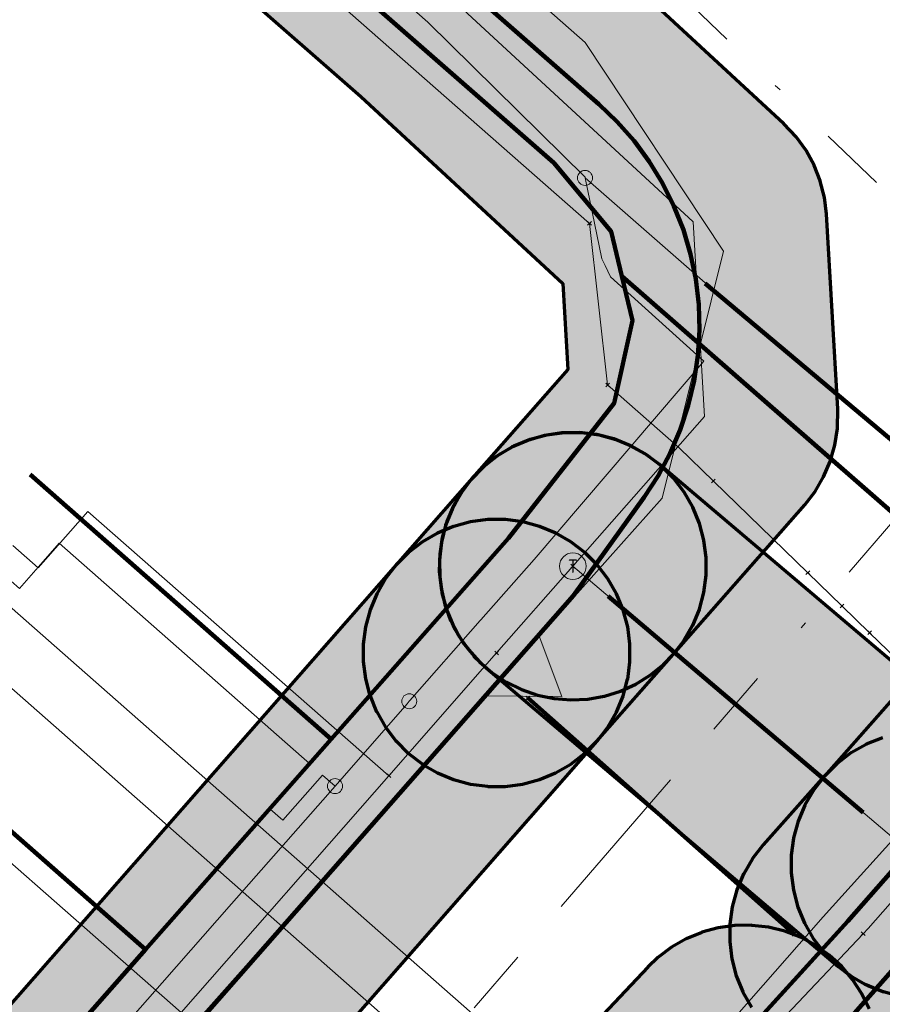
# Model space of a CAD drawing. Extents: x 73120 to 113741, y 434688 to 489241.
# Tile 16 of 256: x 99531 to 99544, y 474699 to 474714. Entities that reach past the tile are written whole.
import ezdxf
from ezdxf.enums import TextEntityAlignment as Align
from ezdxf.lldxf.tags import DXFTag

# ---------------------------------------------------------------- set-up
doc = ezdxf.new("R2010")
doc.units = 0
doc.header["$LTSCALE"] = 0.5
doc.linetypes.add('RI-OVERIG', pattern=[17, 5, -2, 2, -2, 0, -2, 2, -2])
for name, color, linetype, lineweight in [('B-WE-KL-DATA-G', 90, 'KL-DATA-N', 18), ('B-WE-KL-DATA_HULPSTUK-S', 90, 'Continuous', 25), ('B-WE-KL-DATA_KABELBED-G', 90, 'Continuous', 100), ('B-WE-KL-DATA_MANTELBUIS-G', 90, 'Continuous', 100), ('B-WE-KL-ET_LS-G', 190, 'KL-LS-N', 18), ('B-WE-KL-ET_LS_HULPSTUK-S', 190, 'Continuous', 25), ('B-WE-KL-ET_LS_MANTELBUIS-G', 190, 'Continuous', 100), ('B-WE-KL-GAS_LD-G', 50, 'KL-GAS-LD-N', 18), ('B-WE-KL-GAS_LD_HULPSTUK-S', 50, 'Continuous', 25), ('B-WE-KL-GAS_LD_MANTELBUIS-G', 50, 'Continuous', 100), ('B-WE-KL-WATER-G', 170, 'KL-WATER-N', 18), ('B-WE-KL-WATER_HULPSTUK-S', 170, 'Continuous', 25), ('B-WE-RI-VRIJVERVAL-G', 210, 'RI-OVERIG', 18)]:
    doc.layers.add(name, color=color, linetype=linetype, lineweight=lineweight)
doc.layers.add('B-WE-OG-INFO_EIS VOORZORGSMAATREGEL-GV', color=7, linetype='Continuous', lineweight=70, true_color=0xfa194b)
doc.layers.add('B-WE-OG-INFO_EIS VOORZORGSMAATREGEL-V', color=7, linetype='Continuous', lineweight=18, true_color=0xfa194b, transparency=0.8)
doc.styles.add('NLCS-ISO', font='NLCS-ISO.ttf')
tags = doc.linetypes.add('KL-DATA-N', pattern='A,4,-1,[101,NLCS.SHX,S=0.5,R=0,X=0,Y=0],-1,4,-1,["D",Standard,S=1,R=0,X=-0.25,Y=-0.5],-1.5', length=12.5).pattern_tags.tags
tags[18] = DXFTag(74, 10)
tags = doc.linetypes.add('KL-GAS-LD-N', pattern='A,4,-1,[69,NLCS.SHX,S=0.5,R=0,X=0,Y=0],-1,4,-1,["L",Standard,S=1,R=0,X=0.25,Y=-0.5],-2', length=13).pattern_tags.tags
tags[18] = DXFTag(74, 10)
tags = doc.linetypes.add('KL-LS-N', pattern='A,4,-1,[103,NLCS.SHX,S=0.75,R=0,X=0,Y=0],-1,4,-1,["L",Standard,S=1,R=0,X=0,Y=-0.5],-2', length=13).pattern_tags.tags
tags[18] = DXFTag(74, 10)
doc.linetypes.add('KL-WATER-N', pattern='A,7,-0.5,[168,NLCS.SHX,S=0.75,R=0,X=0.75,Y=0],-2', length=9.5)

# ---------------------------------------------------------------- blocks, each defined once
blk = doc.blocks.new('SKL-WTB_HULP_OVERIG-SO')
at = {"color": 0, "linetype": 'ByBlock', "lineweight": 18}
for points in [[(-0.141, 0.141), (0.141, -0.141)], [(0.141, 0.141), (-0.141, -0.141)]]:
    blk.add_lwpolyline(points, dxfattribs=at)
at = {"color": 0, "linetype": 'ByBlock', "lineweight": 18, "style": 'NLCS-ISO', "flags": 1}
for tag, p in [('TYPE', (1.5, 0)), ('LABEL', (1.5, -1.5)), ('OMSCHRIJVING', (1.5, -3))]:
    blk.add_attdef(tag, p, '', height=1, dxfattribs=at)
blk = doc.blocks.new('SKL-WTB_HULP_T STUK-SO')
at = {"color": 0, "linetype": 'ByBlock', "lineweight": 18}
blk.add_circle((0, 0), 1, dxfattribs=at)
at = {"color": 0, "linetype": 'ByBlock', "lineweight": -2, "style": 'NLCS-ISO'}
blk.add_text('T', height=1, dxfattribs=at).set_placement((0, 0), align=Align.MIDDLE_CENTER)
at = {"color": 0, "linetype": 'ByBlock', "lineweight": 18, "style": 'NLCS-ISO', "flags": 1}
for tag, p in [('TYPE', (1.5, 0)), ('LABEL', (1.5, -1.5)), ('OMSCHRIJVING', (1.5, -3))]:
    blk.add_attdef(tag, p, '', height=1, dxfattribs=at)
blk = doc.blocks.new('SKL-WTB_HULP_MOF-SO')
at = {"linetype": 'ByBlock', "lineweight": 18}
h = blk.add_hatch(color=0, dxfattribs=at)
h.dxf.hatch_style = 1
h.paths.add_polyline_path([(-0.5625, 0, 1), (0.5625, 0, 1)])
at = {"color": 0, "linetype": 'ByBlock', "lineweight": 18}
blk.add_circle((0, 0), 0.5625, dxfattribs=at)
at = {"color": 0, "linetype": 'ByBlock', "lineweight": 18, "style": 'NLCS-ISO', "flags": 1}
for tag, p in [('TYPE', (1.5, 0)), ('LABEL', (1.5, -1.5)), ('OMSCHRIJVING', (1.5, -3))]:
    blk.add_attdef(tag, p, '', height=1, dxfattribs=at)

msp = doc.modelspace()

# ---------------------------------------------------------------- hatches: boundary and pattern name
at = {"layer": 'B-WE-OG-INFO_EIS VOORZORGSMAATREGEL-V'}
for points in [[(99539.15, 474703.994), (99539.152, 474703.994), (99539.399, 474704.037), (99539.4, 474704.038), (99539.641, 474704.112), (99539.642, 474704.113), (99539.871, 474704.217), (99539.872, 474704.218), (99540.086, 474704.35), (99540.087, 474704.351), (99540.282, 474704.509), (99540.283, 474704.51), (99540.43, 474704.66), (99540.43, 474704.66), (99542.398, 474706.898), (99542.398, 474706.899), (99542.552, 474707.098), (99542.553, 474707.099), (99542.68, 474707.316), (99542.681, 474707.317), (99542.78, 474707.548), (99542.78, 474707.549), (99542.85, 474707.791), (99542.85, 474707.793), (99542.888, 474708.041), (99542.888, 474708.043), (99542.893, 474708.334), (99542.893, 474708.335), (99542.724, 474711.247), (99542.724, 474711.248), (99542.693, 474711.497), (99542.693, 474711.499), (99542.631, 474711.743), (99542.631, 474711.744), (99542.539, 474711.978), (99542.538, 474711.979), (99542.418, 474712.2), (99542.417, 474712.201), (99542.269, 474712.405), (99542.268, 474712.406), (99542.085, 474712.599), (99542.085, 474712.599), (99538.409, 474715.999), (99538.408, 474715.999), (99521.848, 474730.48), (99463.962, 474781.8), (99458.262, 474786.84), (99458.262, 474786.84), (99435.723, 474806.627), (99425.258, 474815.923), (99425.258, 474815.923), (99415.109, 474824.866), (99415.109, 474824.866), (99414.792, 474825.094), (99414.79, 474825.095), (99414.46, 474825.248), (99414.459, 474825.249), (99414.458, 474825.249), (99414.08, 474825.343), (99414.078, 474825.344), (99413.714, 474825.364), (99413.713, 474825.364), (99413.713, 474825.364), (99413.326, 474825.311), (99413.325, 474825.311), (99413.324, 474825.311), (99412.979, 474825.194), (99412.977, 474825.194), (99412.638, 474825.002), (99412.636, 474825.001), (99412.359, 474824.765), (99412.358, 474824.764), (99410.199, 474822.337), (99410.199, 474822.337), (99410.044, 474822.139), (99410.043, 474822.138), (99409.914, 474821.921), (99409.914, 474821.92), (99409.814, 474821.689), (99409.813, 474821.688), (99409.743, 474821.447), (99409.742, 474821.445), (99409.703, 474821.197), (99409.703, 474821.196), (99409.695, 474820.944), (99409.695, 474820.943), (99409.719, 474820.693), (99409.72, 474820.691), (99409.775, 474820.446), (99409.775, 474820.445), (99409.862, 474820.208), (99409.862, 474820.207), (99409.977, 474819.983), (99409.978, 474819.982), (99410.12, 474819.775), (99410.121, 474819.774), (99410.289, 474819.586), (99410.289, 474819.585), (99410.479, 474819.42), (99410.48, 474819.42), (99410.69, 474819.28), (99410.691, 474819.279), (99410.916, 474819.167), (99410.917, 474819.166), (99411.154, 474819.083), (99411.156, 474819.083), (99411.402, 474819.031), (99411.403, 474819.03), (99411.654, 474819.009), (99411.655, 474819.009), (99411.906, 474819.02), (99411.908, 474819.02), (99412.156, 474819.063), (99412.157, 474819.063), (99412.397, 474819.137), (99412.399, 474819.137), (99412.628, 474819.24), (99412.629, 474819.241), (99412.844, 474819.372), (99412.845, 474819.373), (99413.041, 474819.531), (99413.042, 474819.532), (99413.959, 474820.548), (99422.602, 474812.932), (99433.067, 474803.637), (99433.067, 474803.637), (99455.623, 474783.834), (99461.307, 474778.807), (99461.308, 474778.807), (99461.308, 474778.806), (99519.194, 474727.487), (99519.194, 474727.487), (99535.755, 474713.006), (99538.777, 474710.21), (99538.852, 474708.923), (99537.426, 474707.302), (99537.426, 474707.301), (99537.272, 474707.102), (99537.271, 474707.101), (99537.144, 474706.884), (99537.143, 474706.883), (99537.044, 474706.652), (99537.044, 474706.651), (99536.974, 474706.409), (99536.974, 474706.408), (99536.936, 474706.159), (99536.936, 474706.158), (99536.929, 474705.906), (99536.929, 474705.905), (99536.955, 474705.655), (99536.955, 474705.653), (99537.012, 474705.408), (99537.012, 474705.407), (99537.099, 474705.171), (99537.1, 474705.17), (99537.216, 474704.947), (99537.217, 474704.946), (99537.36, 474704.739), (99537.361, 474704.738), (99537.53, 474704.551), (99537.531, 474704.55), (99537.721, 474704.386), (99537.722, 474704.385), (99537.932, 474704.247), (99537.933, 474704.246), (99538.159, 474704.135), (99538.16, 474704.134), (99538.398, 474704.053), (99538.399, 474704.052), (99538.646, 474704.001), (99538.647, 474704.001), (99538.898, 474703.981), (99538.899, 474703.981)], [(99537.916, 474702.687), (99538.174, 474702.721), (99538.176, 474702.721), (99538.427, 474702.788), (99538.428, 474702.789), (99538.669, 474702.888), (99538.67, 474702.889), (99538.896, 474703.018), (99538.897, 474703.019), (99539.103, 474703.177), (99539.104, 474703.178), (99539.289, 474703.362), (99539.289, 474703.363), (99540.43, 474704.661), (99540.431, 474704.661), (99540.589, 474704.867), (99540.59, 474704.869), (99540.72, 474705.094), (99540.721, 474705.095), (99540.821, 474705.335), (99540.821, 474705.337), (99540.889, 474705.588), (99540.889, 474705.589), (99540.924, 474705.847), (99540.924, 474705.849), (99540.924, 474706.109), (99540.924, 474706.11), (99540.89, 474706.368), (99540.89, 474706.37), (99540.823, 474706.621), (99540.822, 474706.622), (99540.723, 474706.863), (99540.723, 474706.864), (99540.593, 474707.09), (99540.592, 474707.091), (99540.434, 474707.297), (99540.433, 474707.298), (99540.249, 474707.483), (99540.248, 474707.484), (99540.042, 474707.642), (99540.041, 474707.643), (99539.815, 474707.773), (99539.814, 474707.774), (99539.574, 474707.874), (99539.572, 474707.874), (99539.321, 474707.942), (99539.32, 474707.942), (99539.062, 474707.977), (99539.06, 474707.977), (99538.8, 474707.977), (99538.799, 474707.977), (99538.541, 474707.943), (99538.539, 474707.943), (99538.288, 474707.876), (99538.287, 474707.875), (99538.046, 474707.776), (99538.045, 474707.775), (99537.819, 474707.646), (99537.818, 474707.645), (99537.612, 474707.487), (99537.611, 474707.486), (99537.426, 474707.302), (99537.426, 474707.301), (99536.285, 474706.003), (99536.284, 474706.003), (99536.126, 474705.797), (99536.125, 474705.796), (99535.995, 474705.57), (99535.994, 474705.569), (99535.894, 474705.329), (99535.894, 474705.328), (99535.826, 474705.076), (99535.826, 474705.075), (99535.792, 474704.817), (99535.791, 474704.816), (99535.791, 474704.555), (99535.791, 474704.554), (99535.825, 474704.296), (99535.825, 474704.295), (99535.892, 474704.043), (99535.893, 474704.042), (99535.992, 474703.801), (99535.993, 474703.8), (99536.122, 474703.574), (99536.123, 474703.573), (99536.281, 474703.367), (99536.282, 474703.366), (99536.466, 474703.181), (99536.467, 474703.18), (99536.673, 474703.022), (99536.675, 474703.021), (99536.9, 474702.891), (99536.901, 474702.89), (99537.141, 474702.79), (99537.143, 474702.79), (99537.394, 474702.722), (99537.395, 474702.722), (99537.653, 474702.688), (99537.655, 474702.687), (99537.915, 474702.687)], [(99544.354, 474699.524), (99544.355, 474699.524), (99544.613, 474699.562), (99544.614, 474699.562), (99544.864, 474699.634), (99544.866, 474699.634), (99545.104, 474699.738), (99545.106, 474699.738), (99545.329, 474699.872), (99545.33, 474699.873), (99545.534, 474700.035), (99545.535, 474700.036), (99545.716, 474700.223), (99545.717, 474700.224), (99545.872, 474700.433), (99545.872, 474700.434), (99545.999, 474700.662), (99545.999, 474700.663), (99546.095, 474700.905), (99546.095, 474700.906), (99546.159, 474701.159), (99546.159, 474701.16), (99546.189, 474701.419), (99546.189, 474701.42), (99546.184, 474701.68), (99546.184, 474701.681), (99546.146, 474701.939), (99546.146, 474701.94), (99546.074, 474702.19), (99546.074, 474702.192), (99545.97, 474702.43), (99545.97, 474702.432), (99545.836, 474702.655), (99545.835, 474702.656), (99545.673, 474702.86), (99545.672, 474702.861), (99545.485, 474703.042), (99545.485, 474703.042), (99540.222, 474707.506), (99540.221, 474707.507), (99540.012, 474707.662), (99540.011, 474707.662), (99539.783, 474707.789), (99539.782, 474707.789), (99539.54, 474707.885), (99539.539, 474707.885), (99539.286, 474707.949), (99539.285, 474707.949), (99539.027, 474707.979), (99539.025, 474707.979), (99538.765, 474707.974), (99538.764, 474707.974), (99538.506, 474707.936), (99538.505, 474707.936), (99538.255, 474707.864), (99538.253, 474707.864), (99538.015, 474707.76), (99538.013, 474707.76), (99537.79, 474707.626), (99537.789, 474707.625), (99537.585, 474707.463), (99537.584, 474707.462), (99537.403, 474707.275), (99537.402, 474707.274), (99537.247, 474707.065), (99537.247, 474707.064), (99537.12, 474706.836), (99537.12, 474706.835), (99537.024, 474706.593), (99537.024, 474706.592), (99536.96, 474706.339), (99536.96, 474706.338), (99536.931, 474706.08), (99536.93, 474706.078), (99536.935, 474705.818), (99536.935, 474705.817), (99536.973, 474705.559), (99536.973, 474705.558), (99537.045, 474705.308), (99537.045, 474705.306), (99537.149, 474705.068), (99537.149, 474705.066), (99537.283, 474704.843), (99537.284, 474704.842), (99537.446, 474704.638), (99537.447, 474704.637), (99537.634, 474704.456), (99537.634, 474704.456), (99542.897, 474699.992), (99542.898, 474699.991), (99543.107, 474699.836), (99543.108, 474699.836), (99543.336, 474699.709), (99543.337, 474699.709), (99543.579, 474699.613), (99543.58, 474699.613), (99543.833, 474699.549), (99543.834, 474699.549), (99544.092, 474699.52), (99544.094, 474699.519)], [(99544.315, 474699.521), (99544.573, 474699.554), (99544.574, 474699.554), (99544.826, 474699.621), (99544.827, 474699.621), (99545.068, 474699.72), (99545.069, 474699.72), (99545.295, 474699.849), (99545.296, 474699.85), (99545.503, 474700.008), (99545.504, 474700.009), (99545.689, 474700.192), (99545.69, 474700.193), (99549.731, 474704.764), (99549.731, 474704.765), (99549.89, 474704.971), (99549.891, 474704.972), (99550.022, 474705.197), (99550.023, 474705.198), (99550.123, 474705.438), (99550.124, 474705.439), (99550.192, 474705.691), (99550.192, 474705.692), (99550.227, 474705.95), (99550.227, 474705.951), (99550.228, 474706.211), (99550.228, 474706.213), (99550.195, 474706.471), (99550.195, 474706.472), (99550.129, 474706.724), (99550.128, 474706.725), (99550.029, 474706.966), (99550.029, 474706.967), (99549.9, 474707.193), (99549.899, 474707.194), (99549.741, 474707.401), (99549.74, 474707.402), (99549.557, 474707.587), (99549.556, 474707.588), (99549.35, 474707.747), (99549.349, 474707.748), (99549.124, 474707.879), (99549.123, 474707.88), (99548.883, 474707.98), (99548.882, 474707.981), (99548.63, 474708.049), (99548.629, 474708.049), (99548.371, 474708.084), (99548.37, 474708.084), (99548.11, 474708.085), (99548.108, 474708.085), (99547.85, 474708.052), (99547.849, 474708.052), (99547.597, 474707.986), (99547.596, 474707.985), (99547.355, 474707.886), (99547.354, 474707.886), (99547.128, 474707.757), (99547.127, 474707.756), (99546.92, 474707.598), (99546.919, 474707.597), (99546.734, 474707.414), (99546.733, 474707.414), (99542.693, 474702.842), (99542.692, 474702.841), (99542.533, 474702.635), (99542.532, 474702.634), (99542.401, 474702.409), (99542.4, 474702.408), (99542.3, 474702.168), (99542.299, 474702.167), (99542.231, 474701.915), (99542.231, 474701.914), (99542.196, 474701.656), (99542.196, 474701.655), (99542.195, 474701.395), (99542.195, 474701.393), (99542.228, 474701.135), (99542.228, 474701.134), (99542.295, 474700.882), (99542.295, 474700.881), (99542.394, 474700.64), (99542.394, 474700.639), (99542.523, 474700.413), (99542.524, 474700.412), (99542.682, 474700.205), (99542.683, 474700.204), (99542.866, 474700.019), (99542.867, 474700.018), (99543.073, 474699.859), (99543.074, 474699.858), (99543.299, 474699.727), (99543.3, 474699.726), (99543.54, 474699.626), (99543.541, 474699.626), (99543.793, 474699.557), (99543.794, 474699.557), (99544.052, 474699.522), (99544.053, 474699.522), (99544.313, 474699.521)], [(99514.785, 474676.326), (99515.043, 474676.36), (99515.044, 474676.361), (99515.296, 474676.428), (99515.297, 474676.428), (99515.537, 474676.528), (99515.539, 474676.528), (99515.764, 474676.658), (99515.765, 474676.659), (99515.972, 474676.818), (99515.973, 474676.818), (99516.157, 474677.002), (99516.157, 474677.003), (99539.29, 474703.364), (99539.291, 474703.364), (99539.449, 474703.571), (99539.45, 474703.572), (99539.58, 474703.797), (99539.581, 474703.798), (99539.68, 474704.039), (99539.681, 474704.04), (99539.748, 474704.292), (99539.749, 474704.293), (99539.783, 474704.551), (99539.783, 474704.552), (99539.783, 474704.812), (99539.783, 474704.814), (99539.749, 474705.072), (99539.749, 474705.073), (99539.681, 474705.325), (99539.681, 474705.326), (99539.581, 474705.566), (99539.581, 474705.568), (99539.451, 474705.793), (99539.45, 474705.794), (99539.292, 474706.001), (99539.291, 474706.002), (99539.107, 474706.186), (99539.106, 474706.187), (99538.899, 474706.345), (99538.898, 474706.346), (99538.673, 474706.476), (99538.672, 474706.477), (99538.431, 474706.576), (99538.43, 474706.577), (99538.178, 474706.644), (99538.177, 474706.645), (99537.919, 474706.679), (99537.918, 474706.679), (99537.658, 474706.679), (99537.656, 474706.679), (99537.398, 474706.645), (99537.397, 474706.645), (99537.145, 474706.577), (99537.144, 474706.577), (99536.904, 474706.477), (99536.902, 474706.477), (99536.677, 474706.347), (99536.676, 474706.346), (99536.469, 474706.188), (99536.468, 474706.187), (99536.284, 474706.003), (99536.284, 474706.002), (99513.151, 474679.641), (99513.15, 474679.641), (99512.992, 474679.434), (99512.991, 474679.433), (99512.861, 474679.208), (99512.86, 474679.207), (99512.761, 474678.966), (99512.76, 474678.965), (99512.693, 474678.714), (99512.693, 474678.712), (99512.658, 474678.454), (99512.658, 474678.453), (99512.658, 474678.193), (99512.658, 474678.191), (99512.692, 474677.933), (99512.693, 474677.932), (99512.76, 474677.68), (99512.76, 474677.679), (99512.86, 474677.439), (99512.86, 474677.437), (99512.99, 474677.212), (99512.991, 474677.211), (99513.15, 474677.004), (99513.15, 474677.003), (99513.334, 474676.819), (99513.335, 474676.818), (99513.542, 474676.66), (99513.543, 474676.659), (99513.768, 474676.529), (99513.769, 474676.528), (99514.01, 474676.429), (99514.011, 474676.428), (99514.263, 474676.361), (99514.264, 474676.361), (99514.522, 474676.326), (99514.523, 474676.326), (99514.784, 474676.326)], [(99543.39, 474698.487), (99543.649, 474698.519), (99543.65, 474698.519), (99543.902, 474698.585), (99543.903, 474698.585), (99544.144, 474698.683), (99544.145, 474698.684), (99544.372, 474698.812), (99544.373, 474698.813), (99544.58, 474698.97), (99544.581, 474698.971), (99544.766, 474699.154), (99544.767, 474699.154), (99545.686, 474700.188), (99545.686, 474700.189), (99545.846, 474700.394), (99545.847, 474700.395), (99545.979, 474700.62), (99545.979, 474700.621), (99546.08, 474700.861), (99546.081, 474700.862), (99546.15, 474701.113), (99546.15, 474701.114), (99546.186, 474701.372), (99546.186, 474701.374), (99546.188, 474701.634), (99546.187, 474701.635), (99546.155, 474701.894), (99546.155, 474701.895), (99546.089, 474702.147), (99546.089, 474702.148), (99545.991, 474702.389), (99545.99, 474702.39), (99545.862, 474702.617), (99545.861, 474702.618), (99545.704, 474702.825), (99545.703, 474702.826), (99545.52, 474703.011), (99545.519, 474703.012), (99545.314, 474703.172), (99545.313, 474703.173), (99545.088, 474703.305), (99545.087, 474703.305), (99544.847, 474703.406), (99544.846, 474703.407), (99544.595, 474703.476), (99544.594, 474703.476), (99544.336, 474703.512), (99544.334, 474703.512), (99544.074, 474703.514), (99544.073, 474703.513), (99543.814, 474703.481), (99543.813, 474703.481), (99543.561, 474703.415), (99543.56, 474703.415), (99543.319, 474703.317), (99543.318, 474703.316), (99543.091, 474703.188), (99543.09, 474703.187), (99542.883, 474703.03), (99542.882, 474703.029), (99542.697, 474702.846), (99542.696, 474702.846), (99541.777, 474701.812), (99541.777, 474701.811), (99541.617, 474701.606), (99541.616, 474701.605), (99541.485, 474701.38), (99541.484, 474701.379), (99541.383, 474701.139), (99541.382, 474701.138), (99541.313, 474700.887), (99541.313, 474700.886), (99541.277, 474700.628), (99541.277, 474700.626), (99541.276, 474700.366), (99541.276, 474700.365), (99541.308, 474700.107), (99541.308, 474700.105), (99541.374, 474699.853), (99541.374, 474699.852), (99541.472, 474699.611), (99541.473, 474699.61), (99541.601, 474699.383), (99541.602, 474699.382), (99541.759, 474699.175), (99541.76, 474699.174), (99541.943, 474698.989), (99541.944, 474698.988), (99542.149, 474698.828), (99542.15, 474698.827), (99542.375, 474698.696), (99542.376, 474698.695), (99542.616, 474698.594), (99542.617, 474698.593), (99542.868, 474698.524), (99542.87, 474698.524), (99543.127, 474698.488), (99543.129, 474698.488), (99543.389, 474698.486)], [(99520.192, 474672.461), (99520.443, 474672.485), (99520.444, 474672.485), (99520.69, 474672.541), (99520.691, 474672.541), (99520.927, 474672.627), (99520.928, 474672.627), (99521.152, 474672.742), (99521.153, 474672.743), (99521.361, 474672.885), (99521.362, 474672.886), (99521.55, 474673.053), (99521.551, 474673.054), (99521.69, 474673.211), (99521.69, 474673.211), (99523.685, 474675.706), (99535.998, 474689.865), (99542.958, 474697.238), (99542.959, 474697.239), (99543.12, 474697.432), (99543.12, 474697.433), (99543.255, 474697.645), (99543.256, 474697.647), (99543.363, 474697.874), (99543.364, 474697.875), (99543.441, 474698.115), (99543.442, 474698.116), (99543.489, 474698.363), (99543.489, 474698.364), (99543.504, 474698.615), (99543.504, 474698.617), (99543.487, 474698.868), (99543.487, 474698.869), (99543.439, 474699.116), (99543.439, 474699.117), (99543.36, 474699.356), (99543.36, 474699.357), (99543.251, 474699.584), (99543.251, 474699.585), (99543.114, 474699.797), (99543.114, 474699.798), (99542.952, 474699.991), (99542.951, 474699.992), (99542.766, 474700.162), (99542.765, 474700.163), (99542.56, 474700.309), (99542.559, 474700.31), (99542.338, 474700.429), (99542.337, 474700.429), (99542.102, 474700.52), (99542.1, 474700.52), (99541.856, 474700.58), (99541.855, 474700.58), (99541.605, 474700.608), (99541.604, 474700.609), (99541.352, 474700.605), (99541.351, 474700.605), (99541.102, 474700.57), (99541.1, 474700.57), (99540.858, 474700.504), (99540.856, 474700.503), (99540.624, 474700.407), (99540.623, 474700.406), (99540.404, 474700.282), (99540.403, 474700.281), (99540.202, 474700.129), (99540.202, 474700.129), (99540.05, 474699.984), (99540.05, 474699.984), (99533.008, 474692.522), (99533.008, 474692.521), (99520.586, 474678.236), (99520.586, 474678.235), (99518.566, 474675.709), (99518.566, 474675.709), (99518.421, 474675.503), (99518.421, 474675.502), (99518.303, 474675.279), (99518.303, 474675.278), (99518.215, 474675.042), (99518.214, 474675.041), (99518.157, 474674.796), (99518.156, 474674.795), (99518.13, 474674.545), (99518.13, 474674.544), (99518.135, 474674.292), (99518.135, 474674.291), (99518.172, 474674.042), (99518.173, 474674.041), (99518.241, 474673.798), (99518.241, 474673.797), (99518.339, 474673.566), (99518.34, 474673.564), (99518.467, 474673.347), (99518.467, 474673.346), (99518.62, 474673.146), (99518.621, 474673.145), (99518.798, 474672.967), (99518.799, 474672.966), (99518.997, 474672.811), (99518.998, 474672.81), (99519.214, 474672.681), (99519.216, 474672.681), (99519.446, 474672.58), (99519.447, 474672.58), (99519.689, 474672.509), (99519.69, 474672.509), (99519.938, 474672.469), (99519.94, 474672.469), (99520.191, 474672.461)]]:
    msp.add_hatch(color=256, dxfattribs=at).paths.add_polyline_path(points)

# ---------------------------------------------------------------- linework, layer by layer
at = {"layer": 'B-WE-KL-DATA-G', "flags": 128}
for points in [[(99585.3, 474732.455), (99577.952, 474739.016), (99569.781, 474729.703), (99567.017, 474726.543), (99558.38, 474716.667), (99552.367, 474709.792), (99547.114, 474703.813), (99539.662, 474710.32), (99539.503, 474710.986), (99538.641, 474712.014), (99534.804, 474715.381), (99534.497, 474715.031)], [(99575.745, 474724.988), (99574.883, 474725.219), (99569.781, 474729.703), (99567.017, 474726.543), (99558.38, 474716.667), (99552.367, 474709.792), (99547.114, 474703.813), (99539.662, 474710.32), (99539.503, 474710.986), (99538.641, 474712.014), (99534.804, 474715.381), (99534.497, 474715.031)], [(99572.507, 474721.311), (99572.108, 474722.068), (99567.017, 474726.543), (99558.38, 474716.667), (99552.367, 474709.792), (99547.114, 474703.813), (99539.662, 474710.32), (99539.503, 474710.986), (99538.641, 474712.014), (99534.804, 474715.381), (99534.497, 474715.031)], [(99565.774, 474710.097), (99558.38, 474716.667), (99552.367, 474709.792), (99547.114, 474703.813), (99539.662, 474710.32), (99539.503, 474710.986), (99538.641, 474712.014), (99534.804, 474715.381), (99534.497, 474715.031)], [(99504.422, 474677.346), (99508.87, 474673.434), (99511.847, 474676.808), (99516.689, 474682.293), (99519.666, 474685.667), (99524.711, 474691.383), (99527.49, 474694.532), (99532.533, 474700.245), (99535.312, 474703.394), (99537.966, 474706.401), (99539.548, 474708.421), (99539.82, 474709.656), (99539.662, 474710.32), (99539.503, 474710.986), (99538.641, 474712.014), (99534.804, 474715.381), (99534.497, 474715.031)], [(99507.39, 474680.728), (99511.847, 474676.808), (99516.689, 474682.293), (99519.666, 474685.667), (99524.711, 474691.383), (99527.49, 474694.532), (99532.533, 474700.245), (99535.312, 474703.394), (99537.966, 474706.401), (99539.548, 474708.421), (99539.82, 474709.656), (99539.662, 474710.32), (99539.503, 474710.986), (99538.641, 474712.014), (99534.804, 474715.381), (99534.497, 474715.031)], [(99603.696, 474583.796), (99603.359, 474583.411), (99588.101, 474596.546), (99588.941, 474597.743), (99588.857, 474598.218), (99551.672, 474628.953), (99548.969, 474625.683), (99548.566, 474625.196), (99548.06, 474625.556), (99519.817, 474651.415), (99510.262, 474660.164), (99510.492, 474662.273), (99511.984, 474663.911), (99518.422, 474671.164), (99525.089, 474678.75), (99527.023, 474680.95), (99531.273, 474685.787), (99542.55, 474698.619), (99543.845, 474700.093), (99547.114, 474703.813), (99539.662, 474710.32), (99539.503, 474710.986), (99538.641, 474712.014), (99534.804, 474715.381), (99534.497, 474715.031)], [(99512.228, 474686.222), (99516.689, 474682.293), (99519.666, 474685.667), (99524.711, 474691.383), (99527.49, 474694.532), (99532.533, 474700.245), (99535.312, 474703.394), (99537.966, 474706.401), (99539.548, 474708.421), (99539.82, 474709.656), (99539.662, 474710.32), (99539.503, 474710.986), (99538.641, 474712.014), (99534.804, 474715.381), (99534.497, 474715.031)], [(99515.196, 474689.604), (99519.666, 474685.667), (99524.711, 474691.383), (99527.49, 474694.532), (99532.533, 474700.245), (99535.312, 474703.394), (99537.966, 474706.401), (99539.548, 474708.421), (99539.82, 474709.656), (99539.662, 474710.32), (99539.503, 474710.986), (99538.641, 474712.014), (99534.804, 474715.381), (99534.497, 474715.031)], [(99525.784, 474664.695), (99518.422, 474671.164), (99525.089, 474678.75), (99527.023, 474680.95), (99531.273, 474685.787), (99542.55, 474698.619), (99543.845, 474700.093), (99547.114, 474703.813), (99539.662, 474710.32), (99539.503, 474710.986), (99538.641, 474712.014), (99534.804, 474715.381), (99534.497, 474715.031)], [(99520.228, 474695.325), (99524.711, 474691.383), (99527.49, 474694.532), (99532.533, 474700.245), (99535.312, 474703.394), (99537.966, 474706.401), (99539.548, 474708.421), (99539.82, 474709.656), (99539.662, 474710.32), (99539.503, 474710.986), (99538.641, 474712.014), (99534.804, 474715.381), (99534.497, 474715.031)], [(99523.002, 474698.479), (99527.49, 474694.532), (99532.533, 474700.245), (99535.312, 474703.394), (99537.966, 474706.401), (99539.548, 474708.421), (99539.82, 474709.656), (99539.662, 474710.32), (99539.503, 474710.986), (99538.641, 474712.014), (99534.804, 474715.381), (99534.497, 474715.031)], [(99530.309, 474674.142), (99525.089, 474678.75), (99527.023, 474680.95), (99531.273, 474685.787), (99542.55, 474698.619), (99543.845, 474700.093), (99547.114, 474703.813), (99539.662, 474710.32), (99539.503, 474710.986), (99538.641, 474712.014), (99534.804, 474715.381), (99534.497, 474715.031)], [(99528.038, 474704.198), (99532.533, 474700.245), (99535.312, 474703.394), (99537.966, 474706.401), (99539.548, 474708.421), (99539.82, 474709.656), (99539.662, 474710.32), (99539.503, 474710.986), (99538.641, 474712.014), (99534.804, 474715.381), (99534.497, 474715.031)], [(99530.808, 474707.355), (99535.312, 474703.394), (99537.966, 474706.401), (99539.548, 474708.421), (99539.82, 474709.656), (99539.662, 474710.32), (99539.503, 474710.986), (99538.641, 474712.014), (99534.804, 474715.381), (99534.497, 474715.031)], [(99541, 474677), (99536.509, 474681.164), (99531.273, 474685.787), (99542.55, 474698.619), (99543.845, 474700.093), (99547.114, 474703.813), (99539.662, 474710.32), (99539.503, 474710.986), (99538.641, 474712.014), (99534.804, 474715.381), (99534.497, 474715.031)], [(99557.571, 474704.351), (99557.938, 474704.762), (99552.367, 474709.792), (99547.114, 474703.813), (99539.662, 474710.32), (99539.503, 474710.986), (99538.641, 474712.014), (99534.804, 474715.381), (99534.497, 474715.031)], [(99550, 474684), (99549.416, 474692.585), (99549.232, 474695.293), (99543.845, 474700.093), (99547.114, 474703.813), (99539.662, 474710.32), (99539.503, 474710.986), (99538.641, 474712.014), (99534.804, 474715.381), (99534.497, 474715.031)], [(99554.988, 474690.029), (99553.827, 474688.708), (99549.416, 474692.585), (99542.55, 474698.619), (99543.845, 474700.093), (99547.114, 474703.813), (99539.662, 474710.32), (99539.503, 474710.986), (99538.641, 474712.014), (99534.804, 474715.381), (99534.497, 474715.031)]]:
    msp.add_lwpolyline(points, dxfattribs=at)
at = {"layer": 'B-WE-KL-DATA_KABELBED-G', "flags": 128}
for points in [[(99530.726, 474696.201), (99538.94, 474705.541), (99539.994, 474707.015), (99540.203, 474707.334), (99540.384, 474707.67), (99540.535, 474708.021), (99540.655, 474708.383), (99540.744, 474708.755), (99540.799, 474709.132), (99540.821, 474709.513), (99540.811, 474709.895), (99540.767, 474710.274), (99540.69, 474710.648), (99540.582, 474711.014), (99540.441, 474711.369), (99540.271, 474711.711), (99540.071, 474712.036), (99539.844, 474712.343), (99539.592, 474712.629), (99539.315, 474712.892), (99533.567, 474717.934)], [(99539.662, 474710.32), (99539.503, 474710.986), (99538.641, 474712.014), (99534.804, 474715.381)], [(99554.716, 474713.931), (99543.041, 474700.672), (99530.35, 474686.729), (99512.369, 474664.716), (99512.161, 474664.438), (99511.979, 474664.144), (99511.822, 474663.834), (99511.693, 474663.512), (99511.593, 474663.181), (99511.522, 474662.841), (99511.481, 474662.497), (99511.47, 474662.15), (99511.489, 474661.804)], [(99535.312, 474703.394), (99537.966, 474706.401), (99539.548, 474708.421), (99539.82, 474709.656), (99539.662, 474710.32)], [(99539.662, 474710.32), (99547.114, 474703.813)], [(99535.312, 474703.394), (99530.808, 474707.355)], [(99532.533, 474700.245), (99528.038, 474704.198)], [(99538.255, 474704.01), (99542.241, 474700.476)], [(99538.255, 474704.01), (99542.241, 474700.476)], [(99532.533, 474700.245), (99535.312, 474703.394)], [(99527.49, 474694.532), (99532.533, 474700.245)], [(99542.55, 474698.619), (99543.845, 474700.093)]]:
    msp.add_lwpolyline(points, dxfattribs=at)
at = {"layer": 'B-WE-KL-DATA_MANTELBUIS-G', "flags": 128}
for points in [[(99547.114, 474703.813), (99541.013, 474709.14)], [(99538.255, 474704.01), (99542.241, 474700.476)]]:
    msp.add_lwpolyline(points, dxfattribs=at)
at = {"layer": 'B-WE-KL-ET_LS-G', "flags": 128}
for points in [[(99584.414, 474776.044), (99584.485, 474775.899), (99591.855, 474760.872), (99593.492, 474758.753), (99593.789, 474758.37), (99593.231, 474757.599), (99589.631, 474752.625), (99588.791, 474751.466), (99587.34, 474751.124), (99584.362, 474747.707), (99566.804, 474727.554), (99564.805, 474725.26), (99547.85, 474706.474), (99542.672, 474700.737), (99523.617, 474679.054), (99521.785, 474676.969), (99511.75, 474664.341), (99510.405, 474661.508), (99511.126, 474658.291), (99511.374, 474658.07), (99533.276, 474638.673), (99548.71, 474625.004), (99551.735, 474628.533), (99554.735, 474626.041), (99574.281, 474609.803), (99588.755, 474597.779), (99586.018, 474593.962), (99595.922, 474586.128), (99626.068, 474562.284), (99633.728, 474556.225), (99636.636, 474553.925), (99637.625, 474553.143), (99638.218, 474552.674), (99656.846, 474538.143), (99676.911, 474522.492), (99696.665, 474507.083)], [(99533.947, 474718.368), (99535.61, 474716.901), (99539.111, 474713.815), (99541.18, 474710.695), (99540.264, 474706.999), (99538.426, 474704.934), (99520.188, 474684.447), (99506.456, 474668.867), (99503.791, 474667.5), (99499.773, 474668.489), (99497.975, 474670.08), (99494.435, 474673.211)], [(99533.063, 474717.357), (99535.26, 474715.44), (99535.27, 474715.42), (99535.28, 474715.42), (99536.76, 474714.12), (99539.11, 474711.8), (99539.11, 474711.79)], [(99508.97, 474672.68), (99508.97, 474672.69), (99509.96, 474673.81), (99509.97, 474673.82), (99510.9, 474674.87), (99511.606, 474675.676), (99513.93, 474678.33), (99516.898, 474681.709), (99517.91, 474682.86), (99517.92, 474682.87), (99519.37, 474684.52), (99519.4, 474684.55), (99519.855, 474685.067), (99520.27, 474685.54), (99521.89, 474687.37), (99521.9, 474687.38), (99523.13, 474688.78), (99523.16, 474688.81), (99524.72, 474690.58), (99525.87, 474691.89), (99528.565, 474694.959), (99529.84, 474696.41), (99529.85, 474696.42), (99532.78, 474699.75), (99533.82, 474700.93), (99535.369, 474702.691), (99536.45, 474703.92), (99536.48, 474703.96), (99536.49, 474703.97), (99537.54, 474705.17), (99537.55, 474705.18), (99538.35, 474706.08), (99540.89, 474709.05), (99539.49, 474710.31), (99539.41, 474710.48), (99539.36, 474710.58), (99539.11, 474711.79)], [(99539.11, 474711.79), (99540.91, 474710.22), (99547.27, 474704.87), (99548.45, 474703.91)], [(99535.369, 474702.691), (99535.182, 474702.857), (99534.587, 474702.181), (99534.399, 474702.346), (99534.994, 474703.022), (99531.239, 474706.324), (99530.645, 474705.648), (99529.894, 474706.308)], [(99538.426, 474704.934), (99538.764, 474704.034), (99537.592, 474704.04)]]:
    msp.add_lwpolyline(points, dxfattribs=at)
at = {"layer": 'B-WE-KL-ET_LS_MANTELBUIS-G', "flags": 128}
msp.add_lwpolyline([(99540.91, 474710.21), (99547.27, 474704.87)], dxfattribs=at)
at = {"layer": 'B-WE-KL-GAS_LD-G', "flags": 128}
for points in [[(99533.389, 474717.731), (99537.092, 474714.493), (99540.727, 474711.131), (99540.896, 474708.219), (99538.928, 474705.981)], [(99530.546, 474706.293), (99530.928, 474705.957), (99531.67, 474706.8), (99536.175, 474702.846)], [(99538.928, 474705.981), (99537.787, 474704.683)], [(99538.928, 474705.981), (99544.191, 474701.517)], [(99537.787, 474704.683), (99536.175, 474702.846), (99533.068, 474699.306), (99528.91, 474694.568), (99524.873, 474689.967), (99520.992, 474685.545), (99517.309, 474681.347), (99514.654, 474678.322)], [(99528.996, 474704.531), (99529.378, 474704.195), (99528.559, 474703.264), (99533.068, 474699.306)], [(99543.272, 474700.483), (99543.347, 474700.563), (99544.191, 474701.517)], [(99543.272, 474700.483), (99541.504, 474698.611)]]:
    msp.add_lwpolyline(points, dxfattribs=at)
at = {"layer": 'B-WE-KL-GAS_LD_MANTELBUIS-G', "flags": 128}
msp.add_lwpolyline([(99539.458, 474705.532), (99543.271, 474702.297)], dxfattribs=at)
at = {"layer": 'B-WE-KL-WATER-G', "flags": 128}
for points in [[(99532.632, 474716.865), (99539.177, 474711.11), (99539.448, 474708.692), (99540.519, 474707.751), (99541.031, 474707.254)], [(99544.775, 474703.622), (99543.642, 474704.72), (99543.369, 474704.985), (99542.955, 474705.387), (99542.444, 474705.883), (99541.031, 474707.254)], [(99541.11, 474696.044), (99536.469, 474700.126), (99528.945, 474706.743)], [(99540.516, 474695.369), (99535.875, 474699.45), (99528.351, 474706.068)]]:
    msp.add_lwpolyline(points, dxfattribs=at)
at = {"layer": 'B-WE-OG-INFO_EIS VOORZORGSMAATREGEL-GV', "flags": 128}
for points in [[(99519.194, 474727.487), (99535.755, 474713.006), (99538.777, 474710.21), (99538.852, 474708.923), (99537.426, 474707.302), (99537.426, 474707.301), (99537.272, 474707.102), (99537.271, 474707.101), (99537.144, 474706.884), (99537.143, 474706.883), (99537.044, 474706.652), (99537.044, 474706.651), (99536.974, 474706.409), (99536.974, 474706.408), (99536.936, 474706.159), (99536.936, 474706.158), (99536.929, 474705.906), (99536.929, 474705.905), (99536.955, 474705.655), (99536.955, 474705.653), (99537.012, 474705.408), (99537.012, 474705.407), (99537.099, 474705.171), (99537.1, 474705.17), (99537.216, 474704.947), (99537.217, 474704.946), (99537.36, 474704.739), (99537.361, 474704.738), (99537.53, 474704.551), (99537.531, 474704.55), (99537.721, 474704.386), (99537.722, 474704.385), (99537.932, 474704.247), (99537.933, 474704.246), (99538.159, 474704.135), (99538.16, 474704.134), (99538.398, 474704.053), (99538.399, 474704.052), (99538.646, 474704.001), (99538.647, 474704.001), (99538.898, 474703.981), (99538.899, 474703.981), (99539.15, 474703.994), (99539.152, 474703.994), (99539.399, 474704.037), (99539.4, 474704.038), (99539.641, 474704.112), (99539.642, 474704.113), (99539.871, 474704.217), (99539.872, 474704.218), (99540.086, 474704.35), (99540.087, 474704.351), (99540.282, 474704.509), (99540.283, 474704.51), (99540.43, 474704.66), (99540.43, 474704.66), (99542.398, 474706.898), (99542.398, 474706.899), (99542.552, 474707.098), (99542.553, 474707.099), (99542.68, 474707.316), (99542.681, 474707.317), (99542.78, 474707.548), (99542.78, 474707.549), (99542.85, 474707.791), (99542.85, 474707.793), (99542.888, 474708.041), (99542.888, 474708.043), (99542.893, 474708.334), (99542.893, 474708.335), (99542.724, 474711.247), (99542.724, 474711.248), (99542.693, 474711.497), (99542.693, 474711.499), (99542.631, 474711.743), (99542.631, 474711.744), (99542.539, 474711.978), (99542.538, 474711.979), (99542.418, 474712.2), (99542.417, 474712.201), (99542.269, 474712.405), (99542.268, 474712.406), (99542.085, 474712.599), (99542.085, 474712.599), (99538.409, 474715.999)], [(99545.485, 474703.042), (99540.222, 474707.506), (99540.221, 474707.507), (99540.012, 474707.662), (99540.011, 474707.662), (99539.783, 474707.789), (99539.782, 474707.789), (99539.54, 474707.885), (99539.539, 474707.885), (99539.286, 474707.949), (99539.285, 474707.949), (99539.027, 474707.979), (99539.025, 474707.979), (99538.765, 474707.974), (99538.764, 474707.974), (99538.506, 474707.936), (99538.505, 474707.936), (99538.255, 474707.864), (99538.253, 474707.864), (99538.015, 474707.76), (99538.013, 474707.76), (99537.79, 474707.626), (99537.789, 474707.625), (99537.585, 474707.463), (99537.584, 474707.462), (99537.403, 474707.275), (99537.402, 474707.274), (99537.247, 474707.065), (99537.247, 474707.064), (99537.12, 474706.836), (99537.12, 474706.835), (99537.024, 474706.593), (99537.024, 474706.592), (99536.96, 474706.339), (99536.96, 474706.338), (99536.931, 474706.08), (99536.93, 474706.078), (99536.935, 474705.818), (99536.935, 474705.817), (99536.973, 474705.559), (99536.973, 474705.558), (99537.045, 474705.308), (99537.045, 474705.306), (99537.149, 474705.068), (99537.149, 474705.066), (99537.283, 474704.843), (99537.284, 474704.842), (99537.446, 474704.638), (99537.447, 474704.637), (99537.634, 474704.456), (99537.634, 474704.456), (99542.897, 474699.992), (99542.898, 474699.991), (99543.107, 474699.836), (99543.108, 474699.836), (99543.336, 474699.709), (99543.337, 474699.709), (99543.579, 474699.613)], [(99546.733, 474707.414), (99542.693, 474702.842), (99542.692, 474702.841), (99542.533, 474702.635), (99542.532, 474702.634), (99542.401, 474702.409), (99542.4, 474702.408), (99542.3, 474702.168), (99542.299, 474702.167), (99542.231, 474701.915), (99542.231, 474701.914), (99542.196, 474701.656), (99542.196, 474701.655), (99542.195, 474701.395), (99542.195, 474701.393), (99542.228, 474701.135), (99542.228, 474701.134), (99542.295, 474700.882), (99542.295, 474700.881), (99542.394, 474700.64), (99542.394, 474700.639), (99542.523, 474700.413), (99542.524, 474700.412), (99542.682, 474700.205), (99542.683, 474700.204), (99542.866, 474700.019), (99542.867, 474700.018), (99543.073, 474699.859), (99543.074, 474699.858), (99543.299, 474699.727), (99543.3, 474699.726), (99543.54, 474699.626), (99543.541, 474699.626), (99543.793, 474699.557)], [(99516.157, 474677.003), (99539.29, 474703.364), (99539.291, 474703.364), (99539.449, 474703.571), (99539.45, 474703.572), (99539.58, 474703.797), (99539.581, 474703.798), (99539.68, 474704.039), (99539.681, 474704.04), (99539.748, 474704.292), (99539.749, 474704.293), (99539.783, 474704.551), (99539.783, 474704.552), (99539.783, 474704.812), (99539.783, 474704.814), (99539.749, 474705.072), (99539.749, 474705.073), (99539.681, 474705.325), (99539.681, 474705.326), (99539.581, 474705.566), (99539.581, 474705.568), (99539.451, 474705.793), (99539.45, 474705.794), (99539.292, 474706.001), (99539.291, 474706.002), (99539.107, 474706.186), (99539.106, 474706.187), (99538.899, 474706.345), (99538.898, 474706.346), (99538.673, 474706.476), (99538.672, 474706.477), (99538.431, 474706.576), (99538.43, 474706.577), (99538.178, 474706.644), (99538.177, 474706.645), (99537.919, 474706.679), (99537.918, 474706.679), (99537.658, 474706.679), (99537.656, 474706.679), (99537.398, 474706.645), (99537.397, 474706.645), (99537.145, 474706.577), (99537.144, 474706.577), (99536.904, 474706.477), (99536.902, 474706.477), (99536.677, 474706.347), (99536.676, 474706.346), (99536.469, 474706.188), (99536.468, 474706.187), (99536.284, 474706.003), (99536.284, 474706.002), (99513.151, 474679.641)], [(99543.56, 474703.415), (99543.319, 474703.317), (99543.318, 474703.316), (99543.091, 474703.188), (99543.09, 474703.187), (99542.883, 474703.03), (99542.882, 474703.029), (99542.697, 474702.846), (99542.696, 474702.846), (99541.777, 474701.812), (99541.777, 474701.811), (99541.617, 474701.606), (99541.616, 474701.605), (99541.485, 474701.38), (99541.484, 474701.379), (99541.383, 474701.139), (99541.382, 474701.138), (99541.313, 474700.887), (99541.313, 474700.886), (99541.277, 474700.628), (99541.277, 474700.626), (99541.276, 474700.366), (99541.276, 474700.365), (99541.308, 474700.107), (99541.308, 474700.105), (99541.374, 474699.853), (99541.374, 474699.852), (99541.472, 474699.611), (99541.473, 474699.61), (99541.601, 474699.383)], [(99543.36, 474699.357), (99543.251, 474699.584), (99543.251, 474699.585), (99543.114, 474699.797), (99543.114, 474699.798), (99542.952, 474699.991), (99542.951, 474699.992), (99542.766, 474700.162), (99542.765, 474700.163), (99542.56, 474700.309), (99542.559, 474700.31), (99542.338, 474700.429), (99542.337, 474700.429), (99542.102, 474700.52), (99542.1, 474700.52), (99541.856, 474700.58), (99541.855, 474700.58), (99541.605, 474700.608), (99541.604, 474700.609), (99541.352, 474700.605), (99541.351, 474700.605), (99541.102, 474700.57), (99541.1, 474700.57), (99540.858, 474700.504), (99540.856, 474700.503), (99540.624, 474700.407), (99540.623, 474700.406), (99540.404, 474700.282), (99540.403, 474700.281), (99540.202, 474700.129), (99540.202, 474700.129), (99540.05, 474699.984), (99540.05, 474699.984), (99533.008, 474692.522)]]:
    msp.add_lwpolyline(points, dxfattribs=at)
msp.add_lwpolyline([(99537.916, 474702.687), (99538.174, 474702.721), (99538.176, 474702.721), (99538.427, 474702.788), (99538.428, 474702.789), (99538.669, 474702.888), (99538.67, 474702.889), (99538.896, 474703.018), (99538.897, 474703.019), (99539.103, 474703.177), (99539.104, 474703.178), (99539.289, 474703.362), (99539.289, 474703.363), (99540.43, 474704.661), (99540.431, 474704.661), (99540.589, 474704.867), (99540.59, 474704.869), (99540.72, 474705.094), (99540.721, 474705.095), (99540.821, 474705.335), (99540.821, 474705.337), (99540.889, 474705.588), (99540.889, 474705.589), (99540.924, 474705.847), (99540.924, 474705.849), (99540.924, 474706.109), (99540.924, 474706.11), (99540.89, 474706.368), (99540.89, 474706.37), (99540.823, 474706.621), (99540.822, 474706.622), (99540.723, 474706.863), (99540.723, 474706.864), (99540.593, 474707.09), (99540.592, 474707.091), (99540.434, 474707.297), (99540.433, 474707.298), (99540.249, 474707.483), (99540.248, 474707.484), (99540.042, 474707.642), (99540.041, 474707.643), (99539.815, 474707.773), (99539.814, 474707.774), (99539.574, 474707.874), (99539.572, 474707.874), (99539.321, 474707.942), (99539.32, 474707.942), (99539.062, 474707.977), (99539.06, 474707.977), (99538.8, 474707.977), (99538.799, 474707.977), (99538.541, 474707.943), (99538.539, 474707.943), (99538.288, 474707.876), (99538.287, 474707.875), (99538.046, 474707.776), (99538.045, 474707.775), (99537.819, 474707.646), (99537.818, 474707.645), (99537.612, 474707.487), (99537.611, 474707.486), (99537.426, 474707.302), (99537.426, 474707.301), (99536.285, 474706.003), (99536.284, 474706.003), (99536.126, 474705.797), (99536.125, 474705.796), (99535.995, 474705.57), (99535.994, 474705.569), (99535.894, 474705.329), (99535.894, 474705.328), (99535.826, 474705.076), (99535.826, 474705.075), (99535.792, 474704.817), (99535.791, 474704.816), (99535.791, 474704.555), (99535.791, 474704.554), (99535.825, 474704.296), (99535.825, 474704.295), (99535.892, 474704.043), (99535.893, 474704.042), (99535.992, 474703.801), (99535.993, 474703.8), (99536.122, 474703.574), (99536.123, 474703.573), (99536.281, 474703.367), (99536.282, 474703.366), (99536.466, 474703.181), (99536.467, 474703.18), (99536.673, 474703.022), (99536.675, 474703.021), (99536.9, 474702.891), (99536.901, 474702.89), (99537.141, 474702.79), (99537.143, 474702.79), (99537.394, 474702.722), (99537.395, 474702.722), (99537.653, 474702.688), (99537.655, 474702.687), (99537.915, 474702.687)], close=True, dxfattribs=at)
at = {"layer": 'B-WE-RI-VRIJVERVAL-G', "flags": 128}
for points in [[(99546, 474709.3), (99535.128, 474719.718)], [(99546, 474709.3), (99526.1, 474686.2)]]:
    msp.add_lwpolyline(points, dxfattribs=at)

# ---------------------------------------------------------------- block references
at = {"layer": 'B-WE-KL-DATA_HULPSTUK-S', "xscale": 0.2, "yscale": 0.2, "zscale": 0.2}
for p in [(99538.255, 474704.01), (99542.241, 474700.476)]:
    msp.add_blockref('SKL-WTB_HULP_OVERIG-SO', p, dxfattribs=at)
at = {"layer": 'B-WE-KL-ET_LS_HULPSTUK-S', "xscale": 0.2, "yscale": 0.2, "zscale": 0.2}
for p in [(99539.11, 474711.79), (99536.48, 474703.96), (99535.369, 474702.691)]:
    msp.add_blockref('SKL-WTB_HULP_MOF-SO', p, dxfattribs=at)
at = {"layer": 'B-WE-KL-GAS_LD_HULPSTUK-S', "xscale": 0.2, "yscale": 0.2, "zscale": 0.2}
for name, p in [('SKL-WTB_HULP_T STUK-SO', (99538.928, 474705.981)), ('SKL-WTB_HULP_OVERIG-SO', (99538.928, 474705.981)), ('SKL-WTB_HULP_OVERIG-SO', (99537.787, 474704.683)), ('SKL-WTB_HULP_OVERIG-SO', (99536.175, 474702.846)), ('SKL-WTB_HULP_OVERIG-SO', (99543.272, 474700.483))]:
    msp.add_blockref(name, p, dxfattribs=at)
at = {"layer": 'B-WE-KL-WATER_HULPSTUK-S', "xscale": 0.2, "yscale": 0.2, "zscale": 0.2}
for p in [(99539.177, 474711.11), (99539.448, 474708.692), (99541.031, 474707.254), (99542.444, 474705.883), (99542.955, 474705.387), (99543.369, 474704.985)]:
    msp.add_blockref('SKL-WTB_HULP_OVERIG-SO', p, dxfattribs=at)

doc.saveas('drawing.dxf')
